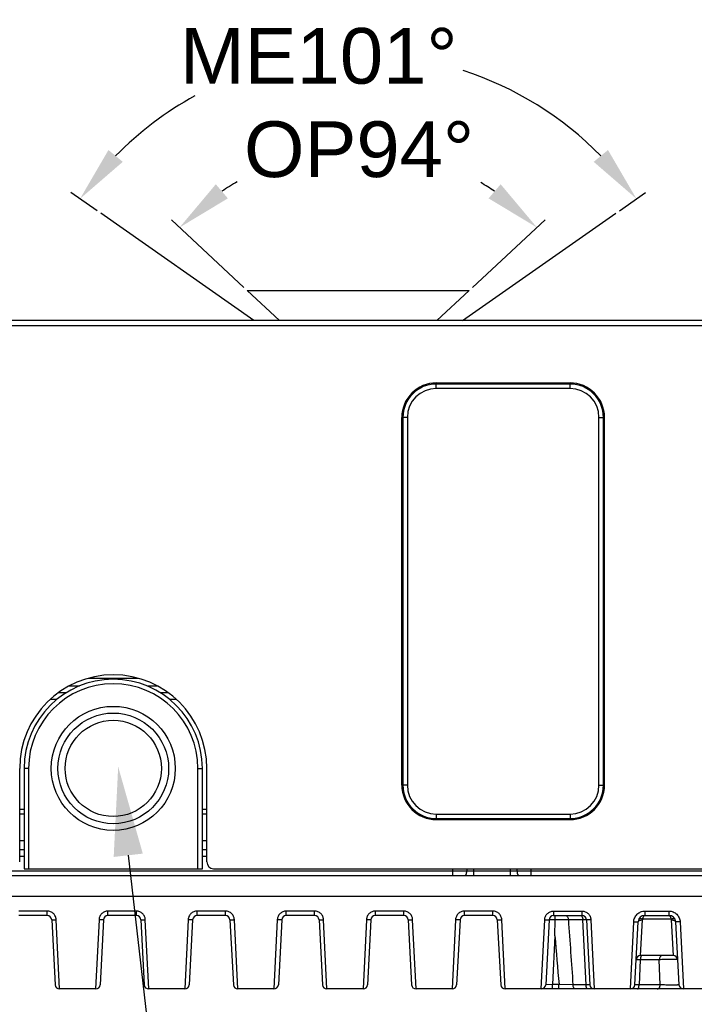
# Model space of a CAD drawing. Header units: millimetres. Extents: x 2556 to 2984, y -1556 to -1254.
# Tile 8 of 53: x 2705 to 2735, y -1467 to -1422. Entities that reach past the tile are written whole.
import ezdxf
from ezdxf import colors
from ezdxf.entities.mleader import LeaderData, LeaderLine
from ezdxf.math import Vec2, Vec3

# ---------------------------------------------------------------- set-up
doc = ezdxf.new("R2010")
doc.units = ezdxf.units.MM
doc.layers.add('02___PRT_ALL_AXES', color=7, linetype='Continuous')
doc.layers.add('06___PRT_ALL_SURFS', color=7, linetype='Continuous')
doc.styles.add('HANA', font='arial.ttf')
doc.styles.get("Standard").update_dxf_attribs({"font": 'AcadEref.ttf'})
doc.dimstyles.new('HANA$2', dxfattribs={"dimtxt": 2.5, "dimasz": 2.5, "dimexe": 0.5, "dimexo": 0.2, "dimgap": 0.5, "dimtad": 1, "dimtih": 1, "dimtoh": 1, "dimzin": 1, "dimdsep": 46, "dimtxsty": 'HANA', "dimcen": 0, "dimclrd": 3, "dimclre": 3, "dimclrt": 4, "dimadec": 0, "dimazin": 0, "dimtfac": 1, "dimtmove": 0, "dimatfit": 3, "dimfxl": 0, "dimtzin": 0, "dimarcsym": 0})

# ---------------------------------------------------------------- blocks, each defined once
blk = doc.blocks.new('*D33')
at = {"color": 3, "lineweight": -2}
for p, q in [((2701.428, -1471.484), (2698.17, -1468.456)), ((2711.686, -1471.484), (2714.945, -1468.456))]:
    blk.add_line(p, q, dxfattribs=at)
for start, end in [(119.7127, 123.9902), (56.0098, 59.8531)]:
    blk.add_arc((2706.557, -1476.25), 10.95, start, end, dxfattribs=at)
at = {"color": 3}
for points in [[(2700.165, -1466.855), (2700.707, -1467.488), (2698.536, -1468.796)], [(2712.408, -1467.488), (2712.95, -1466.855), (2714.579, -1468.796)]]:
    blk.add_solid(points, dxfattribs=at)
at = {"layer": 'Defpoints', "color": 0}
for p in [(2703.594, -1465.709), (2701.575, -1471.62), (2711.54, -1471.62), (2703.028, -1472.97), (2710.087, -1472.97)]:
    blk.add_point(p, dxfattribs=at)
at = {"color": 72, "insert": (2706.593, -1465.3), "char_height": 2.5, "attachment_point": 5, "style": 'HANA'}
blk.add_mtext('OP94°', dxfattribs=at)
blk = doc.blocks.new('*D48')
at = {"color": 3, "lineweight": -2}
for p, q in [((2708.335, -1431.021), (2707.159, -1430.198)), ((2731.775, -1431.021), (2732.951, -1430.198))]:
    blk.add_line(p, q, dxfattribs=at)
for start, end in [(44.4074, 71.9965), (118.7574, 135.5926)]:
    blk.add_arc((2720.055, -1439.228), 15.243, start, end, dxfattribs=at)
at = {"color": 3}
for points in [[(2708.845, -1428.295), (2709.486, -1428.827), (2707.569, -1430.484)], [(2730.624, -1428.827), (2731.265, -1428.295), (2732.542, -1430.484)]]:
    blk.add_solid(points, dxfattribs=at)
at = {"layer": 'Defpoints', "color": 0}
for p in [(2724.85, -1424.758), (2708.499, -1431.136), (2731.611, -1431.136), (2715.371, -1435.948), (2724.74, -1435.948)]:
    blk.add_point(p, dxfattribs=at)
at = {"color": 4, "insert": (2718.281, -1424.088), "char_height": 2.5, "attachment_point": 5, "style": 'HANA'}
blk.add_mtext('{\\C3;ME101%%D}', dxfattribs=at)

msp = doc.modelspace()

# ---------------------------------------------------------------- linework, layer by layer
at = {"color": 3}
for p, q in [((2715.371, -1435.948), (2708.499, -1431.136)), ((2724.74, -1435.948), (2731.611, -1431.136))]:
    msp.add_line(p, q, dxfattribs=at)
at = {"color": 7, "linetype": 'Continuous'}
for p, q in [((2715.073, -1434.598), (2725.038, -1434.598)), ((2716.525, -1435.948), (2715.073, -1434.598)), ((2725.038, -1434.598), (2723.585, -1435.948)), ((2751.603, -1435.948), (2666.517, -1435.948)), ((2751.896, -1436.183), (2666.224, -1436.183)), ((2723.56, -1438.748), (2729.56, -1438.748)), ((2723.56, -1438.998), (2723.56, -1438.798)), ((2729.56, -1438.798), (2723.56, -1438.798)), ((2729.56, -1438.998), (2723.56, -1438.998)), ((2729.56, -1438.998), (2729.56, -1438.798)), ((2722.01, -1456.798), (2722.01, -1440.298)), ((2722.26, -1440.298), (2722.06, -1440.298)), ((2722.06, -1440.298), (2722.06, -1456.798)), ((2722.26, -1440.298), (2722.26, -1456.798)), ((2730.86, -1440.298), (2731.06, -1440.298)), ((2730.86, -1456.798), (2730.86, -1440.298)), ((2731.06, -1456.798), (2731.06, -1440.298)), ((2731.11, -1456.798), (2731.11, -1440.298)), ((2707.94, -1452), (2710.18, -1452)), ((2707.073, -1452.348), (2707.54, -1452.348)), ((2710.58, -1452.348), (2711.047, -1452.348)), ((2706.595, -1452.648), (2706.953, -1452.648)), ((2711.167, -1452.648), (2711.525, -1452.648)), ((2704.86, -1460.248), (2704.86, -1456.048)), ((2705.06, -1456.048), (2705.06, -1460.548)), ((2705.26, -1456.048), (2705.06, -1456.048)), ((2705.26, -1456.048), (2705.26, -1460.548)), ((2712.86, -1456.048), (2713.06, -1456.048)), ((2712.86, -1460.548), (2712.86, -1456.048)), ((2713.06, -1460.548), (2713.06, -1456.048)), ((2713.26, -1460.248), (2713.26, -1456.048)), ((2722.26, -1456.798), (2722.06, -1456.798)), ((2730.86, -1456.798), (2731.06, -1456.798)), ((2705.06, -1457.892), (2704.86, -1457.892)), ((2705.06, -1458.098), (2704.86, -1458.098)), ((2713.26, -1457.892), (2713.06, -1457.892)), ((2713.26, -1458.098), (2713.06, -1458.098)), ((2723.56, -1458.098), (2729.56, -1458.098)), ((2723.56, -1458.098), (2723.56, -1458.298)), ((2729.56, -1458.098), (2729.56, -1458.298)), ((2723.56, -1458.298), (2729.56, -1458.298)), ((2723.56, -1458.348), (2729.56, -1458.348)), ((2705.06, -1459.298), (2704.86, -1459.298)), ((2713.26, -1459.298), (2713.06, -1459.298)), ((2705.06, -1459.698), (2704.86, -1459.698)), ((2713.26, -1459.698), (2713.06, -1459.698)), ((2705.06, -1459.998), (2704.86, -1459.998)), ((2713.26, -1459.998), (2713.06, -1459.998)), ((2675.79, -1460.848), (2742.33, -1460.848)), ((2675.804, -1460.648), (2742.317, -1460.648)), ((2705.06, -1460.548), (2713.06, -1460.548)), ((2713.56, -1460.548), (2741.999, -1460.548)), ((2724.3, -1460.848), (2724.3, -1460.548)), ((2724.925, -1460.548), (2724.925, -1460.648)), ((2725.237, -1460.848), (2725.237, -1460.548)), ((2726.883, -1460.848), (2726.883, -1460.548)), ((2727.196, -1460.648), (2727.196, -1460.548)), ((2727.82, -1460.848), (2727.82, -1460.548)), ((2736.06, -1461.795), (2682.06, -1461.795)), ((2706.097, -1462.451), (2704.823, -1462.451)), ((2706.097, -1462.648), (2706.097, -1462.451)), ((2710.097, -1462.451), (2708.823, -1462.451)), ((2708.823, -1462.648), (2708.823, -1462.451)), ((2710.097, -1462.648), (2710.097, -1462.451)), ((2714.097, -1462.451), (2712.823, -1462.451)), ((2712.823, -1462.648), (2712.823, -1462.451)), ((2714.097, -1462.648), (2714.097, -1462.451)), ((2718.097, -1462.451), (2716.823, -1462.451)), ((2716.823, -1462.648), (2716.823, -1462.451)), ((2718.097, -1462.648), (2718.097, -1462.451)), ((2722.097, -1462.451), (2720.823, -1462.451)), ((2720.823, -1462.648), (2720.823, -1462.451)), ((2722.097, -1462.648), (2722.097, -1462.451)), ((2726.097, -1462.451), (2724.823, -1462.451)), ((2724.823, -1462.648), (2724.823, -1462.451)), ((2726.097, -1462.648), (2726.097, -1462.451)), ((2728.823, -1462.451), (2730.097, -1462.451)), ((2728.823, -1462.451), (2728.823, -1462.648)), ((2730.097, -1462.451), (2730.097, -1462.648)), ((2732.918, -1462.451), (2734.003, -1462.451)), ((2732.918, -1462.451), (2732.918, -1462.648)), ((2734.003, -1462.451), (2734.003, -1462.648)), ((2706.097, -1462.648), (2704.823, -1462.648)), ((2706.297, -1462.837), (2706.45, -1465.758)), ((2706.65, -1465.948), (2706.497, -1462.837)), ((2708.423, -1462.837), (2708.27, -1465.948)), ((2708.623, -1462.837), (2708.47, -1465.758)), ((2710.097, -1462.648), (2708.823, -1462.648)), ((2710.297, -1462.837), (2710.45, -1465.758)), ((2710.65, -1465.948), (2710.497, -1462.837)), ((2712.423, -1462.837), (2712.27, -1465.948)), ((2712.623, -1462.837), (2712.47, -1465.758)), ((2714.097, -1462.648), (2712.823, -1462.648)), ((2714.297, -1462.837), (2714.45, -1465.758)), ((2714.65, -1465.948), (2714.497, -1462.837)), ((2716.423, -1462.837), (2716.27, -1465.948)), ((2716.623, -1462.837), (2716.47, -1465.758)), ((2718.097, -1462.648), (2716.823, -1462.648)), ((2718.297, -1462.837), (2718.45, -1465.758)), ((2718.65, -1465.948), (2718.497, -1462.837)), ((2720.423, -1462.837), (2720.27, -1465.948)), ((2720.623, -1462.837), (2720.47, -1465.758)), ((2722.097, -1462.648), (2720.823, -1462.648)), ((2722.297, -1462.837), (2722.45, -1465.758)), ((2722.65, -1465.948), (2722.497, -1462.837)), ((2724.423, -1462.837), (2724.27, -1465.948)), ((2724.623, -1462.837), (2724.47, -1465.758)), ((2726.097, -1462.648), (2724.823, -1462.648)), ((2726.297, -1462.837), (2726.45, -1465.758)), ((2726.65, -1465.948), (2726.497, -1462.837)), ((2728.27, -1465.948), (2728.423, -1462.837)), ((2728.623, -1462.837), (2728.47, -1465.758)), ((2728.89, -1462.847), (2728.623, -1462.837)), ((2728.823, -1462.648), (2730.097, -1462.648)), ((2728.886, -1463.561), (2728.89, -1462.847)), ((2729.486, -1462.837), (2728.89, -1462.847)), ((2730.133, -1462.837), (2729.486, -1462.837)), ((2730.074, -1462.66), (2730.086, -1462.673)), ((2730.278, -1465.758), (2730.133, -1462.837)), ((2730.297, -1462.837), (2730.133, -1462.837)), ((2730.297, -1462.837), (2730.45, -1465.758)), ((2730.497, -1462.837), (2730.65, -1465.948)), ((2732.27, -1465.948), (2732.419, -1462.934)), ((2732.47, -1465.758), (2732.618, -1462.932)), ((2732.729, -1464.448), (2732.818, -1462.849)), ((2732.829, -1462.811), (2732.818, -1462.849)), ((2734.092, -1462.811), (2732.829, -1462.811)), ((2732.918, -1462.648), (2734.003, -1462.648)), ((2734.092, -1462.811), (2734.102, -1462.849)), ((2734.102, -1462.849), (2734.192, -1464.448)), ((2734.302, -1462.932), (2734.45, -1465.758)), ((2734.502, -1462.934), (2734.65, -1465.948)), ((2728.886, -1463.561), (2728.771, -1465.748)), ((2732.716, -1464.637), (2732.529, -1464.637)), ((2732.716, -1464.637), (2732.66, -1465.758)), ((2733.566, -1464.637), (2732.716, -1464.637)), ((2734.192, -1464.448), (2732.729, -1464.448)), ((2733.611, -1465.758), (2733.566, -1464.637)), ((2708.27, -1465.948), (2706.65, -1465.948)), ((2712.27, -1465.948), (2710.65, -1465.948)), ((2716.27, -1465.948), (2714.65, -1465.948)), ((2720.27, -1465.948), (2718.65, -1465.948)), ((2724.27, -1465.948), (2722.65, -1465.948)), ((2736.27, -1465.948), (2726.65, -1465.948)), ((2728.771, -1465.748), (2728.47, -1465.758)), ((2729.066, -1465.748), (2728.771, -1465.748)), ((2728.771, -1465.948), (2728.771, -1465.748)), ((2729.691, -1465.758), (2729.066, -1465.748)), ((2729.066, -1465.948), (2729.066, -1465.748)), ((2730.278, -1465.758), (2729.691, -1465.758)), ((2730.45, -1465.758), (2730.278, -1465.758)), ((2732.66, -1465.758), (2732.47, -1465.758)), ((2733.611, -1465.758), (2732.66, -1465.758))]:
    msp.add_line(p, q, dxfattribs=at)
for radius in [2.785, 2.485, 2.159]:
    msp.add_circle((2709.06, -1456.048), radius, dxfattribs=at)
for centre, radius, start, end in [((2723.56, -1440.298), 1.55, 90, 180), ((2729.56, -1440.298), 1.55, 0, 90), ((2723.56, -1440.298), 1.5, 90, 180), ((2723.56, -1440.298), 1.3, 90, 180), ((2729.56, -1440.298), 1.5, 0, 90), ((2729.56, -1440.298), 1.3, 0, 90), ((2709.06, -1456.048), 4.2, 0, 180), ((2709.06, -1456.048), 4, 0, 180), ((2709.06, -1456.048), 3.8, 0, 180), ((2723.56, -1456.798), 1.55, 180, 270), ((2723.56, -1456.798), 1.5, 180, 270), ((2723.56, -1456.798), 1.3, 180, 270), ((2729.56, -1456.798), 1.55, 270, 0), ((2729.56, -1456.798), 1.5, 270, 0), ((2729.56, -1456.798), 1.3, 270, 0), ((2713.56, -1460.248), 0.3, 180, 270), ((2706.097, -1462.848), 0.2, 3, 90), ((2708.823, -1462.848), 0.2, 90, 177), ((2710.097, -1462.848), 0.2, 3, 90), ((2712.823, -1462.848), 0.2, 90, 177), ((2714.097, -1462.848), 0.2, 3, 90), ((2716.823, -1462.848), 0.2, 90, 177), ((2718.097, -1462.848), 0.2, 3, 90), ((2720.823, -1462.848), 0.2, 90, 177), ((2722.097, -1462.848), 0.2, 3, 90), ((2724.823, -1462.848), 0.2, 90, 177), ((2726.097, -1462.848), 0.2, 3, 90), ((2728.823, -1462.848), 0.2, 90, 177), ((3908.625, -1381.546), 1181.937, 183.94378, 184.085724), ((2730.097, -1462.848), 0.2, 3, 90), ((2732.918, -1462.948), 0.3, 90, 177), ((2732.681, -1462.827), 0.0341, 151.8665, 152.9641), ((2734.003, -1462.948), 0.3, 3, 90), ((2734.239, -1462.827), 0.0342, 27.0349, 28.5815), ((3368.351, -1411.892), 641.549, 184.619433, 184.815416), ((2732.729, -1464.648), 0.2, 90, 177.0001), ((2734.192, -1464.648), 0.2, 3, 90), ((2706.65, -1465.748), 0.2, 183, 270), ((2708.27, -1465.748), 0.2, 270, 357), ((2710.65, -1465.748), 0.2, 183, 270), ((2712.27, -1465.748), 0.2, 270, 357), ((2714.65, -1465.748), 0.2, 183, 270), ((2716.27, -1465.748), 0.2, 270, 357), ((2718.65, -1465.748), 0.2, 183, 270), ((2720.27, -1465.748), 0.2, 270, 357), ((2722.65, -1465.748), 0.2, 183, 270), ((2724.27, -1465.748), 0.2, 270, 357), ((2726.65, -1465.748), 0.2, 183, 270), ((2728.27, -1465.748), 0.2, 270, 357), ((2730.65, -1465.748), 0.2, 183, 270), ((2732.27, -1465.748), 0.2, 270, 357), ((2734.65, -1465.748), 0.2, 183, 270)]:
    msp.add_arc(centre, radius, start, end, dxfattribs=at)
for points, knots in [([(2724.862, -1460.848), (2724.864, -1460.848), (2724.869, -1460.847), (2724.875, -1460.844), (2724.881, -1460.839), (2724.889, -1460.829), (2724.898, -1460.813), (2724.907, -1460.788), (2724.915, -1460.758), (2724.921, -1460.723), (2724.924, -1460.686), (2724.925, -1460.661), (2724.925, -1460.648)], [0, 0, 0, 0, 0.028113, 0.058571, 0.093151, 0.132971, 0.230094, 0.350846, 0.492807, 0.651872, 0.822868, 1, 1, 1, 1]), ([(2727.258, -1460.848), (2727.256, -1460.848), (2727.252, -1460.847), (2727.245, -1460.844), (2727.239, -1460.839), (2727.231, -1460.829), (2727.222, -1460.813), (2727.213, -1460.788), (2727.205, -1460.758), (2727.2, -1460.723), (2727.196, -1460.686), (2727.196, -1460.661), (2727.196, -1460.648)], [0, 0, 0, 0, 0.028113, 0.058571, 0.093151, 0.132971, 0.230094, 0.350846, 0.492807, 0.651872, 0.822868, 1, 1, 1, 1]), ([(2706.497, -1462.837), (2706.496, -1462.812), (2706.488, -1462.761), (2706.464, -1462.688), (2706.426, -1462.621), (2706.376, -1462.562), (2706.316, -1462.514), (2706.248, -1462.478), (2706.174, -1462.456), (2706.123, -1462.451), (2706.097, -1462.451)], [0, 0, 0, 0, 0.124913, 0.249868, 0.374859, 0.499872, 0.624896, 0.749926, 0.874957, 1, 1, 1, 1]), ([(2708.823, -1462.451), (2708.797, -1462.451), (2708.746, -1462.456), (2708.672, -1462.478), (2708.604, -1462.514), (2708.544, -1462.562), (2708.495, -1462.621), (2708.457, -1462.688), (2708.432, -1462.761), (2708.425, -1462.812), (2708.423, -1462.837)], [0, 0, 0, 0, 0.125032, 0.250062, 0.375091, 0.500115, 0.625128, 0.750119, 0.875077, 1, 1, 1, 1]), ([(2710.497, -1462.837), (2710.496, -1462.812), (2710.488, -1462.761), (2710.464, -1462.688), (2710.426, -1462.621), (2710.376, -1462.562), (2710.316, -1462.514), (2710.248, -1462.478), (2710.174, -1462.456), (2710.123, -1462.451), (2710.097, -1462.451)], [0, 0, 0, 0, 0.124913, 0.249868, 0.374859, 0.499872, 0.624896, 0.749926, 0.874957, 1, 1, 1, 1]), ([(2712.823, -1462.451), (2712.797, -1462.451), (2712.746, -1462.456), (2712.672, -1462.478), (2712.604, -1462.514), (2712.544, -1462.562), (2712.495, -1462.621), (2712.457, -1462.688), (2712.432, -1462.761), (2712.425, -1462.812), (2712.423, -1462.837)], [0, 0, 0, 0, 0.125032, 0.250062, 0.375091, 0.500115, 0.625128, 0.750119, 0.875077, 1, 1, 1, 1]), ([(2714.497, -1462.837), (2714.496, -1462.812), (2714.488, -1462.761), (2714.464, -1462.688), (2714.426, -1462.621), (2714.376, -1462.562), (2714.316, -1462.514), (2714.248, -1462.478), (2714.174, -1462.456), (2714.123, -1462.451), (2714.097, -1462.451)], [0, 0, 0, 0, 0.124913, 0.249868, 0.374859, 0.499872, 0.624896, 0.749926, 0.874957, 1, 1, 1, 1]), ([(2716.823, -1462.451), (2716.797, -1462.451), (2716.746, -1462.456), (2716.672, -1462.478), (2716.604, -1462.514), (2716.544, -1462.562), (2716.495, -1462.621), (2716.457, -1462.688), (2716.432, -1462.761), (2716.425, -1462.812), (2716.423, -1462.837)], [0, 0, 0, 0, 0.125032, 0.250062, 0.375091, 0.500115, 0.625128, 0.750119, 0.875077, 1, 1, 1, 1]), ([(2718.497, -1462.837), (2718.496, -1462.812), (2718.488, -1462.761), (2718.464, -1462.688), (2718.426, -1462.621), (2718.376, -1462.562), (2718.316, -1462.514), (2718.248, -1462.478), (2718.174, -1462.456), (2718.123, -1462.451), (2718.097, -1462.451)], [0, 0, 0, 0, 0.124913, 0.249868, 0.374859, 0.499872, 0.624896, 0.749926, 0.874957, 1, 1, 1, 1]), ([(2720.823, -1462.451), (2720.797, -1462.451), (2720.746, -1462.456), (2720.672, -1462.478), (2720.604, -1462.514), (2720.544, -1462.562), (2720.495, -1462.621), (2720.457, -1462.688), (2720.432, -1462.761), (2720.425, -1462.812), (2720.423, -1462.837)], [0, 0, 0, 0, 0.125032, 0.250062, 0.375091, 0.500115, 0.625128, 0.750119, 0.875077, 1, 1, 1, 1]), ([(2722.497, -1462.837), (2722.496, -1462.812), (2722.488, -1462.761), (2722.464, -1462.688), (2722.426, -1462.621), (2722.376, -1462.562), (2722.316, -1462.514), (2722.248, -1462.478), (2722.174, -1462.456), (2722.123, -1462.451), (2722.097, -1462.451)], [0, 0, 0, 0, 0.124913, 0.249868, 0.374859, 0.499872, 0.624896, 0.749926, 0.874957, 1, 1, 1, 1]), ([(2724.823, -1462.451), (2724.797, -1462.451), (2724.746, -1462.456), (2724.672, -1462.478), (2724.604, -1462.514), (2724.544, -1462.562), (2724.495, -1462.621), (2724.457, -1462.688), (2724.432, -1462.761), (2724.425, -1462.812), (2724.423, -1462.837)], [0, 0, 0, 0, 0.125032, 0.250062, 0.375091, 0.500115, 0.625128, 0.750119, 0.875077, 1, 1, 1, 1]), ([(2726.497, -1462.837), (2726.496, -1462.812), (2726.488, -1462.761), (2726.464, -1462.688), (2726.426, -1462.621), (2726.376, -1462.562), (2726.316, -1462.514), (2726.248, -1462.478), (2726.174, -1462.456), (2726.123, -1462.451), (2726.097, -1462.451)], [0, 0, 0, 0, 0.124913, 0.249868, 0.374859, 0.499872, 0.624896, 0.749926, 0.874957, 1, 1, 1, 1]), ([(2728.423, -1462.837), (2728.425, -1462.812), (2728.432, -1462.761), (2728.457, -1462.688), (2728.495, -1462.621), (2728.544, -1462.562), (2728.604, -1462.514), (2728.672, -1462.478), (2728.746, -1462.456), (2728.797, -1462.451), (2728.823, -1462.451)], [0, 0, 0, 0, 0.124912, 0.249868, 0.37486, 0.499873, 0.624898, 0.749928, 0.874959, 1, 1, 1, 1]), ([(2730.097, -1462.451), (2730.123, -1462.451), (2730.174, -1462.456), (2730.248, -1462.478), (2730.316, -1462.514), (2730.376, -1462.562), (2730.426, -1462.621), (2730.464, -1462.688), (2730.488, -1462.761), (2730.496, -1462.812), (2730.497, -1462.837)], [0, 0, 0, 0, 0.125033, 0.250063, 0.375093, 0.500117, 0.625131, 0.750123, 0.87508, 1, 1, 1, 1]), ([(2732.419, -1462.934), (2732.42, -1462.902), (2732.429, -1462.839), (2732.46, -1462.748), (2732.507, -1462.664), (2732.569, -1462.59), (2732.644, -1462.53), (2732.73, -1462.485), (2732.822, -1462.457), (2732.886, -1462.451), (2732.918, -1462.451)], [0, 0, 0, 0, 0.124867, 0.249804, 0.374794, 0.499815, 0.624853, 0.749898, 0.874946, 1, 1, 1, 1]), ([(2734.003, -1462.451), (2734.034, -1462.451), (2734.098, -1462.457), (2734.191, -1462.485), (2734.276, -1462.53), (2734.351, -1462.59), (2734.413, -1462.664), (2734.46, -1462.748), (2734.491, -1462.839), (2734.5, -1462.902), (2734.502, -1462.934)], [0, 0, 0, 0, 0.125049, 0.250095, 0.37514, 0.500177, 0.625199, 0.75019, 0.875129, 1, 1, 1, 1]), ([(2706.297, -1462.837), (2706.297, -1462.838), (2706.299, -1462.839), (2706.302, -1462.839), (2706.307, -1462.84), (2706.313, -1462.84), (2706.321, -1462.841), (2706.336, -1462.841), (2706.358, -1462.842), (2706.388, -1462.841), (2706.422, -1462.84), (2706.459, -1462.839), (2706.484, -1462.838), (2706.497, -1462.837)], [0, 0, 0, 0, 0.006968, 0.02214, 0.046358, 0.079584, 0.121564, 0.171934, 0.295891, 0.446799, 0.618924, 0.805693, 1, 1, 1, 1]), ([(2708.623, -1462.837), (2708.623, -1462.838), (2708.622, -1462.839), (2708.619, -1462.839), (2708.614, -1462.84), (2708.607, -1462.84), (2708.599, -1462.841), (2708.584, -1462.841), (2708.563, -1462.842), (2708.533, -1462.841), (2708.499, -1462.84), (2708.462, -1462.839), (2708.436, -1462.838), (2708.423, -1462.837)], [0, 0, 0, 0, 0.006968, 0.02214, 0.046358, 0.079584, 0.121564, 0.171934, 0.295891, 0.446799, 0.618924, 0.805693, 1, 1, 1, 1]), ([(2710.297, -1462.837), (2710.297, -1462.838), (2710.299, -1462.839), (2710.302, -1462.839), (2710.307, -1462.84), (2710.313, -1462.84), (2710.321, -1462.841), (2710.336, -1462.841), (2710.358, -1462.842), (2710.388, -1462.841), (2710.422, -1462.84), (2710.459, -1462.839), (2710.484, -1462.838), (2710.497, -1462.837)], [0, 0, 0, 0, 0.006968, 0.02214, 0.046358, 0.079584, 0.121564, 0.171934, 0.295891, 0.446799, 0.618924, 0.805693, 1, 1, 1, 1]), ([(2712.623, -1462.837), (2712.623, -1462.838), (2712.622, -1462.839), (2712.619, -1462.839), (2712.614, -1462.84), (2712.607, -1462.84), (2712.599, -1462.841), (2712.584, -1462.841), (2712.563, -1462.842), (2712.533, -1462.841), (2712.499, -1462.84), (2712.462, -1462.839), (2712.436, -1462.838), (2712.423, -1462.837)], [0, 0, 0, 0, 0.006968, 0.02214, 0.046358, 0.079584, 0.121564, 0.171934, 0.295891, 0.446799, 0.618924, 0.805693, 1, 1, 1, 1]), ([(2714.297, -1462.837), (2714.297, -1462.838), (2714.299, -1462.839), (2714.302, -1462.839), (2714.307, -1462.84), (2714.313, -1462.84), (2714.321, -1462.841), (2714.336, -1462.841), (2714.358, -1462.842), (2714.388, -1462.841), (2714.422, -1462.84), (2714.459, -1462.839), (2714.484, -1462.838), (2714.497, -1462.837)], [0, 0, 0, 0, 0.006968, 0.02214, 0.046358, 0.079584, 0.121564, 0.171934, 0.295891, 0.446799, 0.618924, 0.805693, 1, 1, 1, 1]), ([(2716.623, -1462.837), (2716.623, -1462.838), (2716.622, -1462.839), (2716.619, -1462.839), (2716.614, -1462.84), (2716.607, -1462.84), (2716.599, -1462.841), (2716.584, -1462.841), (2716.563, -1462.842), (2716.533, -1462.841), (2716.499, -1462.84), (2716.462, -1462.839), (2716.436, -1462.838), (2716.423, -1462.837)], [0, 0, 0, 0, 0.006968, 0.02214, 0.046358, 0.079584, 0.121564, 0.171934, 0.295891, 0.446799, 0.618924, 0.805693, 1, 1, 1, 1]), ([(2718.297, -1462.837), (2718.297, -1462.838), (2718.299, -1462.839), (2718.302, -1462.839), (2718.307, -1462.84), (2718.313, -1462.84), (2718.321, -1462.841), (2718.336, -1462.841), (2718.358, -1462.842), (2718.388, -1462.841), (2718.422, -1462.84), (2718.459, -1462.839), (2718.484, -1462.838), (2718.497, -1462.837)], [0, 0, 0, 0, 0.006968, 0.02214, 0.046358, 0.079584, 0.121564, 0.171934, 0.295891, 0.446799, 0.618924, 0.805693, 1, 1, 1, 1]), ([(2720.623, -1462.837), (2720.623, -1462.838), (2720.622, -1462.839), (2720.619, -1462.839), (2720.614, -1462.84), (2720.607, -1462.84), (2720.599, -1462.841), (2720.584, -1462.841), (2720.563, -1462.842), (2720.533, -1462.841), (2720.499, -1462.84), (2720.462, -1462.839), (2720.436, -1462.838), (2720.423, -1462.837)], [0, 0, 0, 0, 0.006968, 0.02214, 0.046358, 0.079584, 0.121564, 0.171934, 0.295891, 0.446799, 0.618924, 0.805693, 1, 1, 1, 1]), ([(2722.297, -1462.837), (2722.297, -1462.838), (2722.299, -1462.839), (2722.302, -1462.839), (2722.307, -1462.84), (2722.313, -1462.84), (2722.321, -1462.841), (2722.336, -1462.841), (2722.358, -1462.842), (2722.388, -1462.841), (2722.422, -1462.84), (2722.459, -1462.839), (2722.484, -1462.838), (2722.497, -1462.837)], [0, 0, 0, 0, 0.006968, 0.02214, 0.046358, 0.079584, 0.121564, 0.171934, 0.295891, 0.446799, 0.618924, 0.805693, 1, 1, 1, 1]), ([(2724.623, -1462.837), (2724.623, -1462.838), (2724.622, -1462.839), (2724.619, -1462.839), (2724.614, -1462.84), (2724.607, -1462.84), (2724.599, -1462.841), (2724.584, -1462.841), (2724.563, -1462.842), (2724.533, -1462.841), (2724.499, -1462.84), (2724.462, -1462.839), (2724.436, -1462.838), (2724.423, -1462.837)], [0, 0, 0, 0, 0.006968, 0.02214, 0.046358, 0.079584, 0.121564, 0.171934, 0.295891, 0.446799, 0.618924, 0.805693, 1, 1, 1, 1]), ([(2726.297, -1462.837), (2726.297, -1462.838), (2726.299, -1462.839), (2726.302, -1462.839), (2726.307, -1462.84), (2726.313, -1462.84), (2726.321, -1462.841), (2726.336, -1462.841), (2726.358, -1462.842), (2726.388, -1462.841), (2726.422, -1462.84), (2726.459, -1462.839), (2726.484, -1462.838), (2726.497, -1462.837)], [0, 0, 0, 0, 0.006968, 0.02214, 0.046358, 0.079584, 0.121564, 0.171934, 0.295891, 0.446799, 0.618924, 0.805693, 1, 1, 1, 1]), ([(2728.423, -1462.837), (2728.436, -1462.838), (2728.462, -1462.839), (2728.499, -1462.84), (2728.533, -1462.841), (2728.563, -1462.842), (2728.584, -1462.841), (2728.599, -1462.841), (2728.607, -1462.84), (2728.614, -1462.84), (2728.619, -1462.839), (2728.622, -1462.839), (2728.623, -1462.838), (2728.623, -1462.837)], [0, 0, 0, 0, 0.194307, 0.381076, 0.553201, 0.704109, 0.828066, 0.878436, 0.920416, 0.953642, 0.97786, 0.993032, 1, 1, 1, 1]), ([(2728.89, -1462.847), (2728.89, -1462.834), (2728.89, -1462.808), (2728.89, -1462.771), (2728.89, -1462.737), (2728.891, -1462.707), (2728.892, -1462.686), (2728.893, -1462.671), (2728.894, -1462.663), (2728.895, -1462.657), (2728.895, -1462.652), (2728.896, -1462.65), (2728.897, -1462.649), (2728.898, -1462.648), (2728.898, -1462.648)], [0, 0, 0, 0, 0.19484, 0.381908, 0.554006, 0.704524, 0.827766, 0.877694, 0.919222, 0.952036, 0.975995, 0.984716, 0.99139, 1, 1, 1, 1]), ([(2729.356, -1462.648), (2729.364, -1462.648), (2729.381, -1462.65), (2729.405, -1462.661), (2729.428, -1462.679), (2729.454, -1462.712), (2729.478, -1462.765), (2729.486, -1462.813), (2729.486, -1462.837)], [0, 0, 0, 0, 0.099332, 0.203108, 0.314688, 0.435791, 0.705095, 1, 1, 1, 1]), ([(2730.043, -1462.648), (2730.048, -1462.648), (2730.06, -1462.65), (2730.069, -1462.656), (2730.074, -1462.66)], [0, 0, 0, 0, 0.473959, 1, 1, 1, 1]), ([(2730.086, -1462.673), (2730.094, -1462.682), (2730.107, -1462.704), (2730.121, -1462.743), (2730.13, -1462.788), (2730.132, -1462.821), (2730.133, -1462.837)], [0, 0, 0, 0, 0.202158, 0.442465, 0.712533, 1, 1, 1, 1]), ([(2730.497, -1462.837), (2730.484, -1462.838), (2730.459, -1462.839), (2730.422, -1462.84), (2730.388, -1462.841), (2730.358, -1462.842), (2730.336, -1462.841), (2730.321, -1462.841), (2730.313, -1462.84), (2730.307, -1462.84), (2730.302, -1462.839), (2730.299, -1462.839), (2730.297, -1462.838), (2730.297, -1462.837)], [0, 0, 0, 0, 0.194307, 0.381076, 0.553201, 0.704109, 0.828066, 0.878436, 0.920416, 0.953642, 0.97786, 0.993032, 1, 1, 1, 1]), ([(2732.419, -1462.934), (2732.431, -1462.935), (2732.457, -1462.936), (2732.494, -1462.937), (2732.528, -1462.938), (2732.558, -1462.938), (2732.582, -1462.937), (2732.599, -1462.936), (2732.609, -1462.935), (2732.614, -1462.934), (2732.617, -1462.934), (2732.618, -1462.933), (2732.618, -1462.932)], [0, 0, 0, 0, 0.193944, 0.380356, 0.552162, 0.702819, 0.82663, 0.918979, 0.952295, 0.976695, 0.992223, 1, 1, 1, 1]), ([(2732.618, -1462.932), (2732.619, -1462.926), (2732.622, -1462.913), (2732.635, -1462.896), (2732.654, -1462.881), (2732.679, -1462.869), (2732.709, -1462.859), (2732.756, -1462.85), (2732.793, -1462.848), (2732.818, -1462.849)], [0, 0, 0, 0, 0.078679, 0.166703, 0.269833, 0.389938, 0.526165, 0.675912, 1, 1, 1, 1]), ([(2732.651, -1462.811), (2732.653, -1462.807), (2732.66, -1462.799), (2732.675, -1462.791), (2732.693, -1462.786), (2732.716, -1462.785), (2732.741, -1462.787), (2732.78, -1462.794), (2732.809, -1462.803), (2732.829, -1462.811)], [0, 0, 0, 0, 0.075432, 0.160496, 0.260916, 0.378852, 0.514041, 0.664675, 1, 1, 1, 1]), ([(2732.829, -1462.811), (2732.831, -1462.799), (2732.835, -1462.776), (2732.844, -1462.744), (2732.854, -1462.716), (2732.865, -1462.692), (2732.877, -1462.673), (2732.89, -1462.659), (2732.903, -1462.65), (2732.913, -1462.648), (2732.918, -1462.648)], [0, 0, 0, 0, 0.18676, 0.357447, 0.509965, 0.643018, 0.756332, 0.850954, 0.930075, 1, 1, 1, 1]), ([(2734.003, -1462.648), (2734.007, -1462.648), (2734.017, -1462.65), (2734.031, -1462.659), (2734.043, -1462.673), (2734.055, -1462.692), (2734.066, -1462.716), (2734.076, -1462.744), (2734.085, -1462.776), (2734.09, -1462.799), (2734.092, -1462.811)], [0, 0, 0, 0, 0.069926, 0.149045, 0.243666, 0.356978, 0.490029, 0.642545, 0.813236, 1, 1, 1, 1]), ([(2734.092, -1462.811), (2734.111, -1462.803), (2734.14, -1462.794), (2734.179, -1462.787), (2734.204, -1462.785), (2734.227, -1462.786), (2734.246, -1462.791), (2734.26, -1462.798), (2734.267, -1462.806), (2734.269, -1462.811)], [0, 0, 0, 0, 0.335041, 0.485611, 0.620804, 0.738814, 0.839357, 0.924542, 1, 1, 1, 1]), ([(2734.102, -1462.849), (2734.128, -1462.848), (2734.165, -1462.85), (2734.211, -1462.859), (2734.241, -1462.869), (2734.266, -1462.881), (2734.285, -1462.896), (2734.298, -1462.913), (2734.302, -1462.926), (2734.302, -1462.932)], [0, 0, 0, 0, 0.324088, 0.473835, 0.610062, 0.730167, 0.833297, 0.921321, 1, 1, 1, 1]), ([(2734.502, -1462.934), (2734.489, -1462.935), (2734.463, -1462.936), (2734.427, -1462.937), (2734.393, -1462.938), (2734.363, -1462.938), (2734.338, -1462.937), (2734.321, -1462.936), (2734.311, -1462.935), (2734.307, -1462.934), (2734.304, -1462.934), (2734.302, -1462.933), (2734.302, -1462.932)], [0, 0, 0, 0, 0.193944, 0.380356, 0.552162, 0.702819, 0.82663, 0.918979, 0.952295, 0.976695, 0.992223, 1, 1, 1, 1]), ([(2732.791, -1464.448), (2732.786, -1464.448), (2732.775, -1464.451), (2732.761, -1464.462), (2732.749, -1464.48), (2732.738, -1464.504), (2732.729, -1464.532), (2732.722, -1464.565), (2732.717, -1464.6), (2732.716, -1464.625), (2732.716, -1464.637)], [0, 0, 0, 0, 0.067643, 0.147714, 0.246825, 0.366506, 0.505332, 0.660142, 0.82667, 1, 1, 1, 1]), ([(2733.696, -1464.448), (2733.688, -1464.448), (2733.671, -1464.45), (2733.647, -1464.461), (2733.625, -1464.479), (2733.598, -1464.512), (2733.574, -1464.565), (2733.567, -1464.613), (2733.566, -1464.637)], [0, 0, 0, 0, 0.099141, 0.202765, 0.314255, 0.435338, 0.704791, 1, 1, 1, 1]), ([(2734.392, -1464.637), (2734.391, -1464.637), (2734.389, -1464.635), (2734.386, -1464.634), (2734.379, -1464.632), (2734.37, -1464.631), (2734.359, -1464.63), (2734.339, -1464.628), (2734.309, -1464.626), (2734.267, -1464.625), (2734.217, -1464.624), (2734.16, -1464.623), (2734.098, -1464.623), (2734.032, -1464.623), (2733.939, -1464.624), (2733.824, -1464.626), (2733.691, -1464.631), (2733.606, -1464.635), (2733.566, -1464.637)], [0, 0, 0, 0, 0.002514, 0.007536, 0.015429, 0.026238, 0.03994, 0.056483, 0.097776, 0.149331, 0.210128, 0.278948, 0.354402, 0.434959, 0.518981, 0.690556, 0.855294, 1, 1, 1, 1]), ([(2729.815, -1465.948), (2729.808, -1465.948), (2729.791, -1465.945), (2729.768, -1465.934), (2729.747, -1465.916), (2729.722, -1465.883), (2729.699, -1465.83), (2729.692, -1465.783), (2729.691, -1465.758)], [0, 0, 0, 0, 0.095987, 0.197105, 0.307133, 0.42791, 0.69982, 1, 1, 1, 1]), ([(2730.363, -1465.948), (2730.358, -1465.948), (2730.346, -1465.945), (2730.33, -1465.933), (2730.316, -1465.915), (2730.304, -1465.892), (2730.293, -1465.863), (2730.282, -1465.819), (2730.279, -1465.783), (2730.278, -1465.758)], [0, 0, 0, 0, 0.074088, 0.158661, 0.259877, 0.379557, 0.516702, 0.668564, 1, 1, 1, 1]), ([(2732.587, -1465.948), (2732.592, -1465.948), (2732.602, -1465.945), (2732.616, -1465.933), (2732.628, -1465.915), (2732.639, -1465.892), (2732.647, -1465.863), (2732.654, -1465.831), (2732.659, -1465.795), (2732.66, -1465.771), (2732.66, -1465.758)], [0, 0, 0, 0, 0.066152, 0.145213, 0.243877, 0.363585, 0.502811, 0.658299, 0.825695, 1, 1, 1, 1]), ([(2733.475, -1465.948), (2733.483, -1465.948), (2733.501, -1465.945), (2733.526, -1465.934), (2733.549, -1465.916), (2733.577, -1465.884), (2733.602, -1465.83), (2733.61, -1465.783), (2733.611, -1465.758)], [0, 0, 0, 0, 0.101702, 0.207381, 0.320092, 0.441453, 0.708911, 1, 1, 1, 1]), ([(2734.45, -1465.758), (2734.45, -1465.759), (2734.449, -1465.76), (2734.447, -1465.761), (2734.444, -1465.762), (2734.438, -1465.763), (2734.425, -1465.765), (2734.402, -1465.768), (2734.367, -1465.77), (2734.324, -1465.772), (2734.272, -1465.773), (2734.214, -1465.774), (2734.15, -1465.774), (2734.082, -1465.774), (2733.987, -1465.772), (2733.869, -1465.77), (2733.736, -1465.765), (2733.65, -1465.761), (2733.611, -1465.758)], [0, 0, 0, 0, 0.002455, 0.004557, 0.007352, 0.015114, 0.025819, 0.055983, 0.097421, 0.149374, 0.210818, 0.280482, 0.356885, 0.438374, 0.523174, 0.695311, 0.858696, 1, 1, 1, 1])]:
    msp.add_open_spline(points, degree=3, knots=knots, dxfattribs=at)
at = {"layer": '02___PRT_ALL_AXES', "color": 7, "linetype": 'Continuous'}
for p, q in [((2706.227, -1452.948), (2706.532, -1452.948)), ((2711.588, -1452.948), (2711.894, -1452.948))]:
    msp.add_line(p, q, dxfattribs=at)
at = {"layer": '06___PRT_ALL_SURFS', "color": 7, "linetype": 'Continuous'}
msp.add_line((2729.56, -1458.313), (2723.56, -1458.313), dxfattribs=at)
for centre, radius, start, end in [((2723.544, -1440.27), 1.468, 119.0052, 119.981), ((2729.576, -1440.27), 1.468, 60.019, 60.9948), ((2723.544, -1456.825), 1.468, 240.019, 240.9948), ((2729.576, -1456.825), 1.468, 299.0052, 299.981), ((2723.56, -1456.831), 1.482, 264.8749, 269.9907), ((2729.56, -1456.831), 1.482, 270.0093, 275.1251)]:
    msp.add_arc(centre, radius, start, end, dxfattribs=at)
for points in [[(2723.428, -1458.307), (2723.255, -1458.291), (2722.912, -1458.2), (2722.479, -1457.895), (2722.173, -1457.461), (2722.082, -1457.118), (2722.066, -1456.945)], [(2731.054, -1456.945), (2731.039, -1457.118), (2730.947, -1457.461), (2730.642, -1457.895), (2730.208, -1458.2), (2729.865, -1458.291), (2729.692, -1458.307)]]:
    msp.add_open_spline(points, degree=3, knots=[0, 0, 0, 0, 0.250039, 0.5, 0.749961, 1, 1, 1, 1], dxfattribs=at)

# ---------------------------------------------------------------- dimensions: what is measured, and where the dimension line sits
dim = msp.add_angular_dim_2l(base=(2724.85, -1424.758), line1=((2715.371, -1435.948), (2708.499, -1431.136)), line2=((2724.74, -1435.948), (2731.611, -1431.136)), text='{\\C3;ME101%%D}', dimstyle='HANA$2', override={"dimtxsty": 'HANA', "dimtol": 1, "dimtp": 0.1, "dimtm": 0.1, "dimtfillclr": 3})
dim.commit()
dim.dimension.update_dxf_attribs({"geometry": '*D48', "text_midpoint": (2718.281, -1424.088), "dimtype": 162})
at = {"color": 3}
dim = msp.add_angular_dim_2l(base=(2717.092, -1428.686), line1=((2716.525, -1435.948), (2715.073, -1434.598)), line2=((2725.038, -1434.598), (2723.585, -1435.948)), text='OP94°', dimstyle='HANA$2', override={"dimtxsty": 'HANA', "dimclrd": 3, "dimclre": 3, "dimclrt": 72, "dimtol": 1, "dimtp": 0.1, "dimtm": 0.1, "dimtfillclr": 3}, dxfattribs=at)
dim.commit()
dim.dimension.update_dxf_attribs({"geometry": '*D33', "text_midpoint": (2720.091, -1428.278), "dimtype": 162, "insert": (13.498, 37.022)})

# ---------------------------------------------------------------- leaders
ml = msp.add_multileader_mtext('Standard', dxfattribs=at)
ml.set_content('{\\fMicrosoft YaHei|b0|i0|c0|p34;1/4-20UMC MOUNTING POINT\\PMAX INSERTION DEPTH 5MM}', color=3)
ml.set_leader_properties()
ml.build(insert=Vec2(0, 0))
ml.multileader.update_dxf_attribs({"text_right_attachment_type": 6, "dogleg_length": 0.36})
ctx = ml.context
ctx.base_point, ctx.char_height, ctx.plane_origin = Vec3(2711.186, -1469.562), 2, Vec3(2709.281, -1455.973)
ctx.right_attachment = 6
notes = []
notes.append((ctx, [(0, (1, 1, 0), (2710.826, -1469.562), (1, 0), 0.36, [(0, [(2709.281, -1455.973)], 0, [])])]))
ctx.mtext.insert, ctx.mtext.flow_direction = Vec3(2713.186, -1468.545), 5
for ctx, leaders in notes:
    for number, flags, end, landing, length, lines in leaders:
        leader = LeaderData()
        leader.index, (leader.has_last_leader_line, leader.has_dogleg_vector, leader.attachment_direction) = number, flags
        leader.last_leader_point, leader.dogleg_vector, leader.dogleg_length = Vec3(end), Vec3(landing), length
        for number, points, colour, breaks in lines:
            line = LeaderLine()
            line.index, line.vertices, line.color, line.breaks = number, Vec3.list(points), colors.encode_raw_color(colour), breaks
            leader.lines.append(line)
        ctx.leaders.append(leader)

doc.saveas('drawing.dxf')
